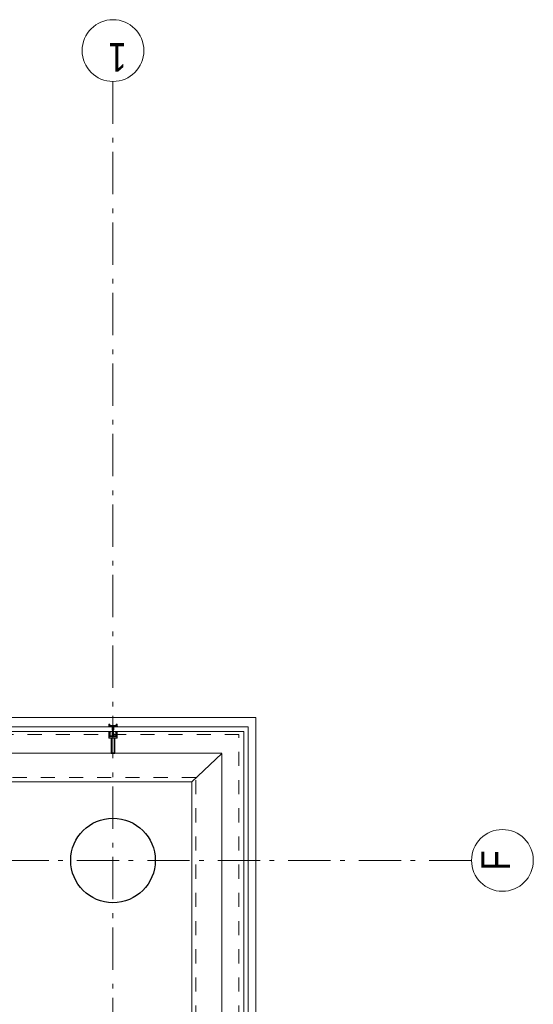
# Model space of a CAD drawing. Header units: millimetres. Extents: x -46954 to 169732, y -26853 to 94136.
# Tile 152 of 174: x 29901 to 32937, y 88316 to 94136. Entities that reach past the tile are written whole.
import ezdxf

# ---------------------------------------------------------------- set-up
doc = ezdxf.new("R2010")
doc.units = ezdxf.units.MM
doc.header["$LTSCALE"] = 400
doc.linetypes.add('STYLE_01', pattern=[0.416641, 0.208282, -0.208359])
doc.linetypes.add('STYLE_06', pattern=[1.041641, 0.625, -0.208282, 0.069427, -0.138931])
for name, color, linetype, lineweight in [('mat-beton (ihwg)', 5, 'Continuous', 25), ('mat-glas', 140, 'Continuous', 15), ('None', 7, 'Continuous', 9)]:
    doc.layers.add(name, color=color, linetype=linetype, lineweight=lineweight)
doc.styles.add('Arial Narrow', font='ARIALN.TTF', dxfattribs={"height": 222.25})
doc.styles.get("Standard").update_dxf_attribs({"font": 'arial.ttf'})

# ---------------------------------------------------------------- blocks, each defined once
blk = doc.blocks.new('*U541')
at = {"layer": 'None', "color": 8, "linetype": 'Continuous', "lineweight": 9, "flags": 128}
for points in [[(58396.9, -34535), (58381.1, -34535), (58381.1, -34533.1), (58381.1, -34486.9), (58381.1, -34485), (58396.9, -34485), (58396.9, -34487.9), (58392.3, -34487.9), (58392.3, -34487.4), (58390.9, -34487.4), (58390.9, -34487.9), (58389, -34487.9), (58388.7, -34488.1), (58384.6, -34488.1), (58384.6, -34488.1, 0.414214), (58382.9, -34489.8), (58382.9, -34489.8), (58382.9, -34489.9, 0.414214), (58384.6, -34491.6), (58388.7, -34491.6), (58389, -34491.8), (58390.9, -34491.8), (58390.9, -34492.3), (58392.3, -34492.3), (58392.3, -34491.8), (58396.9, -34491.8), (58396.9, -34493.7), (58384.1, -34493.7), (58384.1, -34493.7, 0.414214), (58382.9, -34494.9), (58382.9, -34494.9), (58382.9, -34503.4), (58382.9, -34503.5, 0.414214), (58384.1, -34504.7), (58401.1, -34504.7), (58401.1, -34506.1), (58403.9, -34506.1), (58404.3, -34505.7), (58404.7, -34506.1), (58405.3, -34506.1), (58405.7, -34505.7), (58406.1, -34506.1), (58406.7, -34506.1), (58407.1, -34505.7), (58408, -34506.1), (58412.9, -34506.1), (58412.9, -34507.8), (58402.1, -34507.8), (58402.1, -34507.8, 0.414214), (58399.9, -34510), (58399.9, -34510), (58399.9, -34510, 0.414214), (58402.1, -34512.2), (58412.9, -34512.2), (58412.9, -34513.9), (58408, -34513.9), (58407.1, -34514.3), (58406.7, -34513.9), (58406.1, -34513.9), (58405.7, -34514.3), (58405.3, -34513.9), (58404.7, -34513.9), (58404.3, -34514.3), (58403.9, -34513.9), (58401.1, -34513.9), (58401.1, -34515.3), (58384.1, -34515.3), (58384.1, -34515.3, 0.414214), (58382.9, -34516.5), (58382.9, -34516.6), (58382.9, -34525.1), (58382.9, -34525.1, 0.414214), (58384.1, -34526.3), (58396.9, -34526.3), (58396.9, -34528.2), (58392.3, -34528.2), (58392.3, -34527.7), (58390.9, -34527.7), (58390.9, -34528.2), (58389, -34528.2), (58388.7, -34528.4), (58384.6, -34528.4), (58384.6, -34528.4, 0.414214), (58382.9, -34530.1), (58382.9, -34530.2), (58382.9, -34530.2, 0.414214), (58384.6, -34531.9), (58388.7, -34531.9), (58389, -34532.1), (58390.9, -34532.1), (58390.9, -34532.6), (58392.3, -34532.6), (58392.3, -34532.1), (58396.9, -34532.1)], [(58409.1, -34495.2), (58409.1, -34495.2, -0.390793), (58407.8, -34496.7), (58407.8, -34496.7, -0.390793), (58406.1, -34495.6), (58406.1, -34495.6, 0.352623), (58404.1, -34494), (58397.4, -34494), (58397.4, -34494, -0.414214), (58397.1, -34493.7), (58397.1, -34492.4), (58397.2, -34491.9), (58397.2, -34491.9, 0.520293), (58397.1, -34491.6), (58394.4, -34491.6), (58394.3, -34491.8), (58392.3, -34491.8), (58392.3, -34491.8, 0.577863), (58392, -34491.8), (58392, -34491.9), (58392, -34491.9, -0.366605), (58391.7, -34492.2), (58391.7, -34492.2, -0.366605), (58391.4, -34492), (58391.4, -34492, 0.130834), (58390.4, -34490.7), (58390.4, -34490.7, -0.439074), (58390.4, -34489.3), (58390.4, -34489.3, 0.133252), (58391.4, -34488), (58391.4, -34488, -0.366605), (58391.7, -34487.8), (58391.7, -34487.8, -0.366605), (58392, -34488), (58392, -34488.1), (58392, -34488.1, 0.577455), (58392.3, -34488.2), (58394.3, -34488.2), (58394.4, -34488.3), (58397.1, -34488.3), (58397.1, -34488.3, 0.52048), (58397.2, -34488.1), (58397.1, -34487.6), (58397.1, -34485.3), (58397.1, -34485.3, -0.414214), (58397.4, -34485), (58405.2, -34485), (58405.2, -34485, 0.255976), (58406.8, -34484.1), (58406.8, -34484.1, -0.749676), (58409.1, -34484.7), (58409.1, -34488.8), (58409.1, -34488.8, -0.414214), (58407.1, -34490.8), (58407.1, -34490.8, 0.402808), (58406.6, -34491.3), (58406.6, -34491.3, 0.402808), (58407, -34491.8), (58407, -34491.8, -0.233259), (58407.4, -34492), (58407.9, -34495.4), (58407.9, -34495.4, 0.419014), (58408, -34495.5), (58408, -34495.5, 0.419014), (58408.1, -34495.4), (58408.1, -34494), (58408.1, -34494, -0.414214), (58408.6, -34493.5), (58408.6, -34493.5, -0.414214), (58409.1, -34494)], [(58392.1, -34489, 0.29188), (58391.6, -34489.2), (58391.2, -34489.7), (58391.2, -34489.7, 0.344328), (58391.2, -34490.3), (58391.6, -34490.8), (58391.6, -34490.8, 0.29188), (58392.1, -34491), (58393.8, -34490.6), (58393.8, -34490.6, 0.348796), (58394.3, -34490), (58394.3, -34490, 0.348796), (58393.8, -34489.4), (58392.1, -34489)], [(58400.1, -34487), (58400.1, -34487, 0.414214), (58399.3, -34487.9), (58399.3, -34487.9, 0.414214), (58400.1, -34488.7), (58403, -34488.7), (58403, -34488.7, 0.414214), (58403.9, -34487.9), (58403.9, -34487.9, 0.414214), (58403, -34487)], [(58403.9, -34491.2, 0.414214), (58403, -34490.3), (58400.1, -34490.3), (58400.1, -34490.3, 0.414214), (58399.3, -34491.2), (58399.3, -34491.2, 0.414214), (58400.1, -34492), (58403, -34492), (58403, -34492, 0.414214), (58403.9, -34491.2)], [(58406.1, -34489.2), (58406.1, -34489.2, 0.552342), (58407.3, -34489.8), (58407.3, -34489.8, 0.263556), (58408.3, -34488.1), (58408.3, -34484.6), (58408.3, -34484.6, 0.437017), (58407.9, -34484.3), (58407.9, -34484.3, 0.437017), (58407.7, -34484.7), (58407.7, -34484.7, -0.396568), (58406.4, -34486.3), (58406.4, -34486.3, 0.418874), (58405.8, -34486.8)], [(58409.1, -34524.8), (58409.1, -34524.8, 0.390793), (58407.8, -34523.3), (58407.8, -34523.3, 0.390793), (58406.1, -34524.4), (58406.1, -34524.4, -0.352623), (58404.1, -34526), (58397.4, -34526), (58397.4, -34526, 0.414214), (58397.1, -34526.3), (58397.1, -34527.6), (58397.2, -34528.1), (58397.2, -34528.1, -0.520293), (58397.1, -34528.4), (58394.4, -34528.4), (58394.3, -34528.2), (58392.3, -34528.2), (58392.3, -34528.2, -0.577863), (58392, -34528.2), (58392, -34528.1), (58392, -34528.1, 0.366605), (58391.7, -34527.8), (58391.7, -34527.8, 0.366605), (58391.4, -34528), (58391.4, -34528, -0.130834), (58390.4, -34529.3), (58390.4, -34529.3, 0.439074), (58390.4, -34530.7), (58390.4, -34530.7, -0.133252), (58391.4, -34532), (58391.4, -34532, 0.366605), (58391.7, -34532.2), (58391.7, -34532.2, 0.366605), (58392, -34532), (58392, -34531.9), (58392, -34531.9, -0.577455), (58392.3, -34531.8), (58394.3, -34531.8), (58394.4, -34531.7), (58397.1, -34531.7), (58397.1, -34531.7, -0.52048), (58397.2, -34531.9), (58397.1, -34532.4), (58397.1, -34534.7), (58397.1, -34534.7, 0.414214), (58397.4, -34535), (58405.2, -34535), (58405.2, -34535, -0.255976), (58406.8, -34535.9), (58406.8, -34535.9, 0.749676), (58409.1, -34535.3), (58409.1, -34531.2), (58409.1, -34531.2, 0.414214), (58407.1, -34529.2), (58407.1, -34529.2, -0.402808), (58406.6, -34528.7), (58406.6, -34528.7, -0.402808), (58407, -34528.2), (58407, -34528.2, 0.233259), (58407.4, -34528), (58407.9, -34524.6), (58407.9, -34524.6, -0.419014), (58408, -34524.5), (58408, -34524.5, -0.419014), (58408.1, -34524.6), (58408.1, -34526), (58408.1, -34526, 0.414214), (58408.6, -34526.5), (58408.6, -34526.5, 0.414214), (58409.1, -34526)], [(58392.1, -34531, -0.29188), (58391.6, -34530.8), (58391.2, -34530.3), (58391.2, -34530.3, -0.344328), (58391.2, -34529.7), (58391.6, -34529.2), (58391.6, -34529.2, -0.29188), (58392.1, -34529), (58393.8, -34529.4), (58393.8, -34529.4, -0.348796), (58394.3, -34530), (58394.3, -34530, -0.348796), (58393.8, -34530.6), (58392.1, -34531)], [(58403.9, -34528.8, -0.414214), (58403, -34529.7), (58400.1, -34529.7), (58400.1, -34529.7, -0.414214), (58399.3, -34528.8), (58399.3, -34528.8, -0.414214), (58400.1, -34528), (58403, -34528), (58403, -34528, -0.414214), (58403.9, -34528.8)], [(58400.1, -34533), (58400.1, -34533, -0.414214), (58399.3, -34532.1), (58399.3, -34532.1, -0.414214), (58400.1, -34531.3), (58403, -34531.3), (58403, -34531.3, -0.414214), (58403.9, -34532.1), (58403.9, -34532.1, -0.414214), (58403, -34533)], [(58406.1, -34530.8), (58406.1, -34530.8, -0.552342), (58407.3, -34530.2), (58407.3, -34530.2, -0.263556), (58408.3, -34531.9), (58408.3, -34535.4), (58408.3, -34535.4, -0.437017), (58407.9, -34535.7), (58407.9, -34535.7, -0.437017), (58407.7, -34535.3), (58407.7, -34535.3, 0.396568), (58406.4, -34533.7), (58406.4, -34533.7, -0.418874), (58405.8, -34533.2)]]:
    blk.add_lwpolyline(points, format="xyb", close=True, dxfattribs=at)
blk.add_lwpolyline([(58382.9, -34514), (58398.6, -34514), (58398.6, -34506), (58382.9, -34506)], close=True, dxfattribs=at)
blk = doc.blocks.new('*U542')
at = {"layer": 'None', "color": 7}
blk.add_blockref('*U541', (0, 0), dxfattribs=at)
blk = doc.blocks.new('*U543')
at = {"layer": 'None', "color": 8, "linetype": 'Continuous', "lineweight": 9, "flags": 128}
for points in [[(58279.1, -34500), (58279.1, -34520), (58369.1, -34520), (58369.1, -34535), (58381.1, -34535), (58381.1, -34485), (58369.1, -34485), (58369.1, -34500)], [(58281.1, -34502), (58369.1, -34502), (58369.1, -34518), (58281.1, -34518)], [(58371.1, -34518), (58371.1, -34502), (58371.1, -34487), (58379.1, -34487), (58379.1, -34533), (58371.1, -34533)]]:
    blk.add_lwpolyline(points, close=True, dxfattribs=at)
blk = doc.blocks.new('*U544')
at = {"layer": 'None', "color": 7}
for name in ['*U543', '*U542']:
    blk.add_blockref(name, (0, 0), dxfattribs=at)
blk = doc.blocks.new('*U545')
at = {"layer": 'None', "color": 8, "linetype": 'Continuous', "lineweight": 9}
for p, q in [((58437.2, -34510), (58438.2, -34508)), ((58438.2, -34508), (58439.2, -34508)), ((58439.2, -34486), (58443.2, -34487)), ((58439.2, -34508), (58439.2, -34486)), ((58442.2, -34489), (58441.2, -34490)), ((58441.2, -34490), (58441.2, -34530)), ((58448.2, -34489), (58442.2, -34489)), ((58443.2, -34487), (58444.2, -34486)), ((58444.2, -34486), (58446.2, -34487)), ((58446.2, -34487), (58447.2, -34488)), ((58447.2, -34488), (58449.2, -34488)), ((58449.2, -34489), (58448.2, -34489)), ((58449.2, -34488), (58449.2, -34489)), ((58438.2, -34511), (58437.2, -34510)), ((58439.2, -34511), (58438.2, -34511)), ((58439.2, -34533), (58439.2, -34511)), ((58443.2, -34532), (58439.2, -34533)), ((58441.2, -34530), (58442.2, -34530)), ((58442.2, -34530), (58448.2, -34530)), ((58444.2, -34533), (58443.2, -34532)), ((58446.2, -34532), (58444.2, -34533)), ((58447.2, -34532), (58446.2, -34532)), ((58449.2, -34531), (58447.2, -34532)), ((58448.2, -34530), (58449.2, -34530)), ((58449.2, -34530), (58449.2, -34531))]:
    blk.add_line(p, q, dxfattribs=at)
at = {"layer": 'None', "color": 8, "linetype": 'Continuous', "lineweight": 9, "flags": 128}
blk.add_lwpolyline([(58439.2, -34533), (58439.2, -34511), (58438.2, -34511), (58437.2, -34510), (58438.2, -34508), (58439.2, -34508), (58439.2, -34486), (58443.2, -34487), (58443.2, -34487), (58443.2, -34487), (58444.2, -34486), (58444.2, -34486), (58446.2, -34487), (58447.2, -34488), (58449.2, -34488), (58449.2, -34489), (58449.2, -34489), (58448.2, -34489), (58442.2, -34489), (58441.2, -34490), (58441.2, -34530), (58442.2, -34530), (58448.2, -34530), (58449.2, -34530), (58449.2, -34531), (58449.2, -34531), (58447.2, -34532), (58446.2, -34532), (58444.2, -34533), (58444.2, -34533), (58443.2, -34532), (58443.2, -34532), (58443.2, -34532)], close=True, dxfattribs=at)
at = {"layer": 'None', "color": 0, "flags": 1}
blk.add_attdef('GRUPPE', (58437.2, -34540.6), '', height=4.23, dxfattribs=at)
blk = doc.blocks.new('*U546')
at = {"layer": 'None', "color": 8, "linetype": 'Continuous', "lineweight": 9}
for p, q in [((58404.2, -34510), (58405.2, -34509)), ((58405.2, -34509), (58406.2, -34508)), ((58406.2, -34509), (58405.2, -34510)), ((58406.2, -34508), (58407.2, -34508)), ((58408.2, -34509), (58406.2, -34509)), ((58407.2, -34508), (58409.2, -34508)), ((58409.2, -34509), (58408.2, -34509)), ((58409.2, -34508), (58410.2, -34508)), ((58410.2, -34509), (58409.2, -34509)), ((58410.2, -34508), (58412.2, -34508)), ((58412.2, -34509), (58410.2, -34509)), ((58412.2, -34508), (58414.2, -34508)), ((58414.2, -34509), (58412.2, -34509)), ((58414.2, -34508), (58415.2, -34508)), ((58416.2, -34509), (58414.2, -34509)), ((58415.2, -34508), (58416.2, -34508)), ((58416.2, -34508), (58417.2, -34507)), ((58417.2, -34510), (58416.2, -34509)), ((58417.2, -34507), (58417.2, -34505)), ((58417.2, -34505), (58434.2, -34505)), ((58419.2, -34509), (58418.2, -34510)), ((58419.2, -34506), (58419.2, -34507)), ((58422.2, -34506), (58419.2, -34506)), ((58419.2, -34507), (58419.2, -34509)), ((58421.2, -34510), (58422.2, -34508)), ((58423.2, -34507), (58422.2, -34506)), ((58422.2, -34507), (58423.2, -34507)), ((58422.2, -34508), (58422.2, -34507)), ((58428.2, -34507), (58426.2, -34509)), ((58426.2, -34509), (58426.2, -34511)), ((58429.2, -34506), (58428.2, -34507)), ((58433.2, -34506), (58429.2, -34506)), ((58433.2, -34507), (58433.2, -34506)), ((58434.2, -34507), (58433.2, -34507)), ((58434.2, -34505), (58435.2, -34505)), ((58435.2, -34507), (58434.2, -34507)), ((58435.2, -34505), (58435.2, -34506)), ((58435.2, -34506), (58435.2, -34507)), ((58405.2, -34511), (58404.2, -34510)), ((58405.2, -34510), (58406.2, -34511)), ((58406.2, -34512), (58405.2, -34511)), ((58406.2, -34511), (58408.2, -34511)), ((58407.2, -34512), (58406.2, -34512)), ((58409.2, -34512), (58407.2, -34512)), ((58408.2, -34511), (58409.2, -34511)), ((58409.2, -34511), (58410.2, -34511)), ((58410.2, -34512), (58409.2, -34512)), ((58410.2, -34511), (58412.2, -34511)), ((58412.2, -34512), (58410.2, -34512)), ((58412.2, -34511), (58413.2, -34511)), ((58414.2, -34512), (58412.2, -34512)), ((58413.2, -34511), (58414.2, -34511)), ((58414.2, -34511), (58416.2, -34511)), ((58415.2, -34512), (58414.2, -34512)), ((58416.2, -34512), (58415.2, -34512)), ((58416.2, -34511), (58417.2, -34510)), ((58417.2, -34513), (58416.2, -34512)), ((58417.2, -34515), (58417.2, -34513)), ((58434.2, -34515), (58417.2, -34515)), ((58418.2, -34510), (58419.2, -34512)), ((58419.2, -34512), (58419.2, -34513)), ((58419.2, -34513), (58419.2, -34514)), ((58419.2, -34514), (58422.2, -34514)), ((58422.2, -34512), (58421.2, -34510)), ((58422.2, -34513), (58422.2, -34512)), ((58423.2, -34513), (58422.2, -34513)), ((58422.2, -34514), (58423.2, -34513)), ((58426.2, -34511), (58428.2, -34513)), ((58428.2, -34513), (58429.2, -34514)), ((58429.2, -34514), (58433.2, -34514)), ((58433.2, -34513), (58434.2, -34513)), ((58433.2, -34514), (58433.2, -34513)), ((58434.2, -34513), (58435.2, -34513)), ((58435.2, -34515), (58434.2, -34515)), ((58435.2, -34513), (58435.2, -34514)), ((58435.2, -34514), (58435.2, -34515))]:
    blk.add_line(p, q, dxfattribs=at)
at = {"layer": 'None', "color": 8, "linetype": 'Continuous', "lineweight": 9, "flags": 128}
for points in [[(58417.2, -34505), (58434.2, -34505), (58435.2, -34505), (58435.2, -34506), (58435.2, -34507), (58434.2, -34507), (58433.2, -34507), (58433.2, -34507), (58433.2, -34506), (58429.2, -34506), (58428.2, -34507), (58426.2, -34509), (58426.2, -34511), (58428.2, -34513), (58429.2, -34514), (58433.2, -34514), (58433.2, -34513), (58433.2, -34513), (58434.2, -34513), (58435.2, -34513), (58435.2, -34514), (58435.2, -34515), (58434.2, -34515), (58417.2, -34515), (58417.2, -34513), (58416.2, -34512), (58415.2, -34512), (58414.2, -34512), (58412.2, -34512), (58410.2, -34512), (58410.2, -34512), (58410.2, -34512), (58409.2, -34512), (58407.2, -34512), (58406.2, -34512), (58405.2, -34511), (58405.2, -34511), (58404.2, -34510), (58405.2, -34509), (58405.2, -34509), (58406.2, -34508), (58407.2, -34508), (58409.2, -34508), (58410.2, -34508), (58410.2, -34508), (58410.2, -34508), (58412.2, -34508), (58414.2, -34508), (58415.2, -34508), (58416.2, -34508), (58417.2, -34507)], [(58419.2, -34513), (58419.2, -34514), (58422.2, -34514), (58423.2, -34513), (58423.2, -34513), (58422.2, -34513), (58422.2, -34512), (58421.2, -34510), (58422.2, -34508), (58422.2, -34507), (58423.2, -34507), (58422.2, -34506), (58419.2, -34506), (58419.2, -34507), (58419.2, -34509), (58418.2, -34510), (58419.2, -34512)]]:
    blk.add_lwpolyline(points, close=True, dxfattribs=at)
blk.add_lwpolyline([(58416.2, -34511), (58417.2, -34510), (58416.2, -34509), (58414.2, -34509), (58414.2, -34509), (58412.2, -34509), (58410.2, -34509), (58409.2, -34509), (58409.2, -34509), (58408.2, -34509), (58408.2, -34509), (58406.2, -34509), (58405.2, -34510), (58406.2, -34511), (58408.2, -34511), (58408.2, -34511), (58409.2, -34511), (58409.2, -34511), (58410.2, -34511), (58412.2, -34511), (58413.2, -34511), (58413.2, -34511), (58414.2, -34511), (58414.2, -34511), (58416.2, -34511)], dxfattribs=at)
at = {"layer": 'None', "color": 0, "flags": 1}
blk.add_attdef('GRUPPE', (58404.2, -34522.6), '', height=4.23, dxfattribs=at)
blk = doc.blocks.new('*U547')
at = {"layer": 'None', "color": 8, "linetype": 'Continuous', "lineweight": 9}
for p, q in [((58431.2, -34507), (58428.2, -34509)), ((58428.2, -34509), (58428.2, -34510)), ((58429.2, -34510), (58430.2, -34509)), ((58430.2, -34509), (58434.2, -34509)), ((58431.2, -34506), (58431.2, -34507)), ((58432.2, -34507), (58431.2, -34506)), ((58432.2, -34508), (58432.2, -34507)), ((58434.2, -34508), (58432.2, -34508)), ((58436.2, -34507), (58434.2, -34508)), ((58434.2, -34509), (58435.2, -34510)), ((58436.2, -34483), (58436.2, -34485)), ((58437.2, -34483), (58436.2, -34483)), ((58436.2, -34485), (58437.2, -34486)), ((58437.2, -34487), (58436.2, -34488)), ((58436.2, -34488), (58437.2, -34489)), ((58437.2, -34489), (58436.2, -34490)), ((58436.2, -34490), (58437.2, -34491)), ((58437.2, -34491), (58436.2, -34492)), ((58436.2, -34492), (58436.2, -34493)), ((58436.2, -34493), (58437.2, -34493)), ((58436.2, -34494), (58436.2, -34495)), ((58437.2, -34494), (58436.2, -34494)), ((58436.2, -34495), (58437.2, -34495)), ((58436.2, -34496), (58436.2, -34497)), ((58437.2, -34496), (58436.2, -34496)), ((58436.2, -34497), (58437.2, -34499)), ((58437.2, -34507), (58436.2, -34507)), ((58437.2, -34484), (58437.2, -34483)), ((58438.2, -34485), (58437.2, -34484)), ((58437.2, -34486), (58437.2, -34487)), ((58437.2, -34493), (58437.2, -34494)), ((58437.2, -34495), (58437.2, -34496)), ((58437.2, -34499), (58437.2, -34505)), ((58437.2, -34505), (58437.2, -34507)), ((58437.2, -34510), (58438.2, -34509)), ((58439.2, -34485), (58438.2, -34485)), ((58438.2, -34509), (58439.2, -34508)), ((58439.2, -34508), (58439.2, -34485)), ((58428.2, -34510), (58428.2, -34511)), ((58428.2, -34511), (58431.2, -34513)), ((58430.2, -34511), (58429.2, -34510)), ((58434.2, -34511), (58430.2, -34511)), ((58431.2, -34514), (58432.2, -34513)), ((58431.2, -34513), (58431.2, -34514)), ((58432.2, -34512), (58434.2, -34512)), ((58432.2, -34513), (58432.2, -34512)), ((58435.2, -34510), (58434.2, -34511)), ((58434.2, -34512), (58436.2, -34513)), ((58436.2, -34513), (58437.2, -34513)), ((58437.2, -34521), (58436.2, -34523)), ((58436.2, -34523), (58436.2, -34524)), ((58436.2, -34524), (58437.2, -34524)), ((58436.2, -34525), (58436.2, -34526)), ((58437.2, -34525), (58436.2, -34525)), ((58436.2, -34526), (58437.2, -34526)), ((58436.2, -34527), (58436.2, -34528)), ((58437.2, -34527), (58436.2, -34527)), ((58436.2, -34528), (58437.2, -34529)), ((58437.2, -34529), (58436.2, -34530)), ((58436.2, -34530), (58437.2, -34531)), ((58437.2, -34531), (58436.2, -34532)), ((58436.2, -34532), (58437.2, -34533)), ((58437.2, -34533), (58436.2, -34535)), ((58436.2, -34535), (58436.2, -34537)), ((58436.2, -34537), (58437.2, -34537)), ((58438.2, -34511), (58437.2, -34510)), ((58437.2, -34513), (58437.2, -34515)), ((58437.2, -34515), (58437.2, -34521)), ((58437.2, -34524), (58437.2, -34525)), ((58437.2, -34526), (58437.2, -34527)), ((58437.2, -34536), (58439.2, -34535)), ((58437.2, -34537), (58437.2, -34536)), ((58439.2, -34512), (58438.2, -34511)), ((58439.2, -34535), (58439.2, -34512))]:
    blk.add_line(p, q, dxfattribs=at)
at = {"layer": 'None', "color": 8, "linetype": 'Continuous', "lineweight": 9, "flags": 128}
blk.add_lwpolyline([(58439.2, -34485), (58438.2, -34485), (58437.2, -34484), (58437.2, -34483), (58436.2, -34483), (58436.2, -34483), (58436.2, -34483), (58436.2, -34483), (58436.2, -34483), (58436.2, -34483), (58436.2, -34485), (58437.2, -34486), (58437.2, -34487), (58436.2, -34488), (58436.2, -34488), (58436.2, -34488), (58436.2, -34488), (58436.2, -34488), (58437.2, -34489), (58437.2, -34489), (58437.2, -34489), (58437.2, -34489), (58437.2, -34489), (58436.2, -34490), (58436.2, -34490), (58436.2, -34490), (58436.2, -34490), (58436.2, -34490), (58437.2, -34491), (58437.2, -34491), (58437.2, -34491), (58437.2, -34491), (58436.2, -34492), (58436.2, -34492), (58436.2, -34492), (58436.2, -34492), (58436.2, -34493), (58437.2, -34493), (58437.2, -34493), (58437.2, -34494), (58437.2, -34494), (58436.2, -34494), (58436.2, -34494), (58436.2, -34494), (58436.2, -34495), (58436.2, -34495), (58437.2, -34495), (58437.2, -34495), (58437.2, -34496), (58437.2, -34496), (58437.2, -34496), (58436.2, -34496), (58436.2, -34496), (58436.2, -34497), (58436.2, -34497), (58436.2, -34497), (58436.2, -34497), (58437.2, -34499), (58437.2, -34505), (58437.2, -34507), (58436.2, -34507), (58434.2, -34508), (58432.2, -34508), (58432.2, -34508), (58432.2, -34508), (58432.2, -34507), (58432.2, -34507), (58431.2, -34506), (58431.2, -34507), (58428.2, -34509), (58428.2, -34510), (58428.2, -34511), (58431.2, -34513), (58431.2, -34514), (58432.2, -34513), (58432.2, -34513), (58432.2, -34512), (58432.2, -34512), (58432.2, -34512), (58434.2, -34512), (58436.2, -34513), (58437.2, -34513), (58437.2, -34515), (58437.2, -34521), (58436.2, -34523), (58436.2, -34523), (58436.2, -34523), (58436.2, -34523), (58436.2, -34524), (58436.2, -34524), (58437.2, -34524), (58437.2, -34524), (58437.2, -34524), (58437.2, -34525), (58436.2, -34525), (58436.2, -34525), (58436.2, -34526), (58436.2, -34526), (58436.2, -34526), (58437.2, -34526), (58437.2, -34526), (58437.2, -34527), (58437.2, -34527), (58436.2, -34527), (58436.2, -34528), (58436.2, -34528), (58436.2, -34528), (58436.2, -34528), (58437.2, -34529), (58437.2, -34529), (58437.2, -34529), (58437.2, -34529), (58437.2, -34529), (58436.2, -34530), (58436.2, -34530), (58436.2, -34530), (58436.2, -34530), (58436.2, -34530), (58437.2, -34531), (58437.2, -34531), (58437.2, -34531), (58437.2, -34531), (58437.2, -34531), (58436.2, -34532), (58436.2, -34532), (58436.2, -34532), (58436.2, -34532), (58436.2, -34532), (58437.2, -34533), (58437.2, -34533), (58436.2, -34535), (58436.2, -34537), (58436.2, -34537), (58436.2, -34537), (58436.2, -34537), (58436.2, -34537), (58436.2, -34537), (58437.2, -34537), (58437.2, -34536), (58439.2, -34535), (58439.2, -34512), (58439.2, -34512), (58438.2, -34511), (58437.2, -34510), (58438.2, -34509), (58439.2, -34508), (58439.2, -34508), (58439.2, -34485)], dxfattribs=at)
blk.add_lwpolyline([(58430.2, -34511), (58429.2, -34510), (58430.2, -34509), (58434.2, -34509), (58435.2, -34510), (58434.2, -34511)], close=True, dxfattribs=at)
at = {"layer": 'None', "color": 0, "flags": 1}
blk.add_attdef('GRUPPE', (58428.2, -34544.6), '', height=4.23, dxfattribs=at)
blk = doc.blocks.new('*U548')
at = {"layer": 'None', "color": 8, "linetype": 'Continuous', "lineweight": 9}
for p, q in [((58451.2, -34485), (58439.2, -34485)), ((58439.2, -34485), (58439.2, -34486)), ((58439.2, -34486), (58443.2, -34487)), ((58442.2, -34490), (58442.2, -34529)), ((58450.2, -34490), (58442.2, -34490)), ((58443.2, -34487), (58444.2, -34486)), ((58443.2, -34491), (58451.2, -34491)), ((58443.2, -34528), (58443.2, -34491)), ((58444.2, -34486), (58450.2, -34486)), ((58450.2, -34486), (58450.2, -34490)), ((58451.2, -34491), (58451.2, -34485)), ((58443.2, -34533), (58439.2, -34534)), ((58439.2, -34534), (58439.2, -34535)), ((58439.2, -34535), (58451.2, -34535)), ((58442.2, -34529), (58450.2, -34529)), ((58451.2, -34528), (58443.2, -34528)), ((58443.2, -34534), (58443.2, -34533)), ((58450.2, -34534), (58443.2, -34534)), ((58450.2, -34529), (58450.2, -34534)), ((58451.2, -34535), (58451.2, -34528))]:
    blk.add_line(p, q, dxfattribs=at)
blk.add_lwpolyline([(58439.2, -34485), (58439.2, -34486), (58443.2, -34487), (58444.2, -34486), (58450.2, -34486), (58450.2, -34490), (58442.2, -34490), (58442.2, -34529), (58450.2, -34529), (58450.2, -34534), (58443.2, -34534), (58443.2, -34533), (58439.2, -34534), (58439.2, -34535), (58451.2, -34535), (58451.2, -34528), (58443.2, -34528), (58443.2, -34491), (58451.2, -34491), (58451.2, -34485)], close=True, dxfattribs=at)
at = {"layer": 'None', "color": 3}
for name in ['*U546', '*U547', '*U545']:
    blk.add_blockref(name, (0, 0), dxfattribs=at)
blk = doc.blocks.new('*U549')
at = {"layer": 'None', "color": 7}
for name in ['*U544', '*U548']:
    blk.add_blockref(name, (0, 0), dxfattribs=at)
blk = doc.blocks.new('*U550')
at = {"layer": 'mat-glas', "color": 140, "linetype": 'Continuous', "lineweight": 15}
blk.add_lwpolyline([(58409.1, -35283), (58409.1, -32723), (58436.1, -32723), (58436.1, -35310), (55859.1, -35310), (55859.1, -35283)], close=True, dxfattribs=at)
at = {"layer": 'None', "color": 43, "linetype": 'Continuous', "lineweight": 9}
for p, q in [((58111.1, -20069.5), (58111.1, -34975.5)), ((58491.1, -20069.5), (58491.1, -35355.5)), ((58111.1, -34975.5), (43205.4, -34975.5)), ((58491.1, -35355.5), (43205.4, -35355.5))]:
    blk.add_line(p, q, dxfattribs=at)
at = {"layer": 'None', "color": 8, "linetype": 'Continuous', "lineweight": 5}
for p, q in [((58280.1, -20135), (58280.1, -35153)), ((58111.1, -34975.5), (58279.1, -35153)), ((43269.9, -35153), (58279.1, -35153))]:
    blk.add_line(p, q, dxfattribs=at)
at = {"layer": 'None', "color": 8, "linetype": 'STYLE_01', "lineweight": 5}
for points in [[(43205.4, -35000), (58136.1, -35000), (58136.1, -20069.5)], [(43205.4, -35255), (58391.1, -35255), (58391.1, -20069.5)]]:
    blk.add_lwpolyline(points, dxfattribs=at)
at = {"layer": 'None', "color": 7}
blk.add_blockref('*U549', (0, 0), dxfattribs=at)
blk = doc.blocks.new('Kolom O 500')
at = {"layer": 'mat-beton (ihwg)', "lineweight": 25}
blk.add_circle((0, 0), 250, dxfattribs=at)
blk = doc.blocks.new('*U1337')
at = {"layer": 'None', "color": 43, "linetype": 'Continuous', "lineweight": 9}
blk.add_circle((57646.1, -36812.6), 182.6, dxfattribs=at)
at = {"layer": 'None', "color": 43, "insert": (57646.1, -36687.7), "char_height": 169.3, "width": 160.91, "attachment_point": 2, "style": 'Arial Narrow'}
blk.add_mtext('F', dxfattribs=at)

msp = doc.modelspace()

# ---------------------------------------------------------------- linework, layer by layer
at = {"layer": 'None', "color": 43, "linetype": 'STYLE_06', "lineweight": 9}
for p, q in [((30452.26676, 93770.51338), (30452.26676, 60050.61274)), ((32572.26676, 89166.57274), (326.6329, 89166.57274))]:
    msp.add_line(p, q, dxfattribs=at)
at = {"layer": 'None', "color": 43, "linetype": 'Continuous', "lineweight": 9}
msp.add_circle((30452.26676, 93953.11979), 182.60642, dxfattribs=at)

# ---------------------------------------------------------------- block references
at = {"layer": 'None', "color": 7, "rotation": 90}
for name, p in [('*U550', (-4057.73324, 31520.51338)), ('Kolom O 500', (30452.26676, 89166.57274)), ('*U1337', (-4057.73324, 31520.51338))]:
    msp.add_blockref(name, p, dxfattribs=at)

# ---------------------------------------------------------------- texts
at = {"layer": 'None', "color": 43, "insert": (30532.722, 93828.23646), "char_height": 169.33333, "width": 160.910466, "attachment_point": 1, "rotation": 180, "style": 'Arial Narrow'}
msp.add_mtext('1', dxfattribs=at)

doc.saveas('drawing.dxf')
